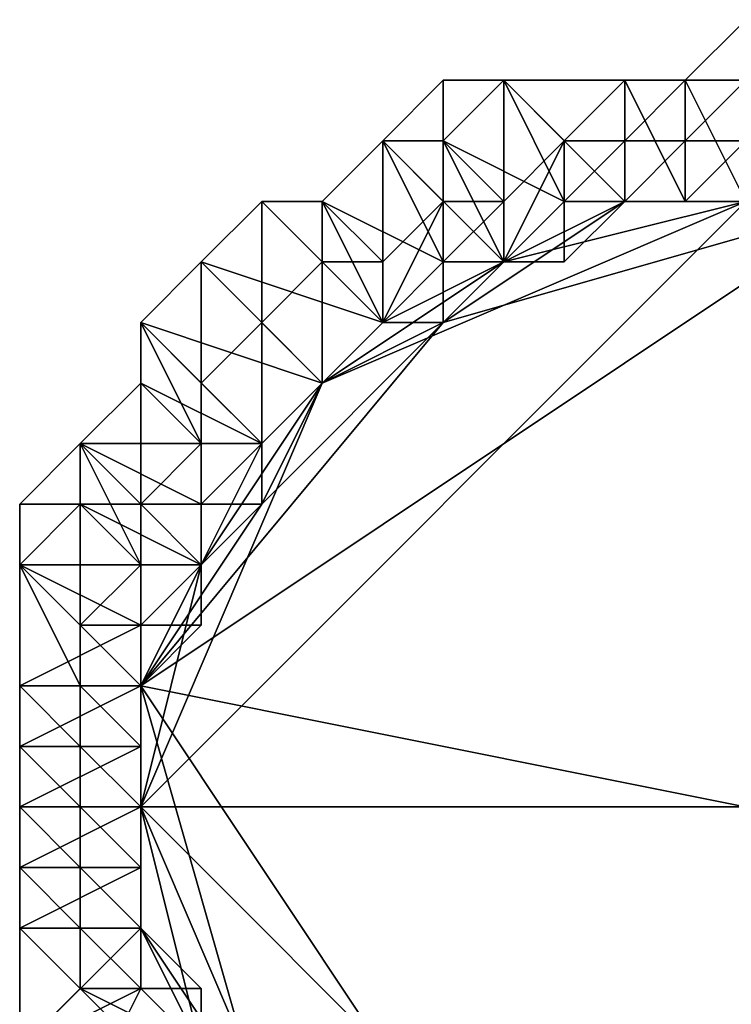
# Model space of a CAD drawing. Header units: millimetres. Extents: x -213362944 to -213361824, y -191479400 to -191477616.
# Tile 8 of 16: x -213362944 to -213362756, y -191478532 to -191478272. Entities that reach past the tile are written whole.
import ezdxf

# ---------------------------------------------------------------- set-up
doc = ezdxf.new("R2010")
doc.units = ezdxf.units.MM
doc.layers.add('005', color=7, linetype='Continuous', true_color=0xe499b8)

msp = doc.modelspace()

# ---------------------------------------------------------------- meshes
at = {"layer": '005', "color": 164, "true_color": 0x1c1cb1}
mesh = msp.add_polyface(dxfattribs=at)
corners = [(-213362784, -191478320), (-213362768, -191478320), (-213362752, -191478320), (-213362752, -191478272, 101), (-213362768, -191478288, 101), (-213362768, -191478288, 399), (-213362752, -191478272, 399), (-213362784, -191478288, 101), (-213362784, -191478288, 399), (-213362752, -191478320, 52), (-213362768, -191478320, 52), (-213362784, -191478320, 52), (-213362720, -191478320, 52), (-213362832, -191478352, 52), (-213362752, -191478288, 400), (-213362768, -191478288, 400), (-213362768, -191478304, 400), (-213362752, -191478304, 400), (-213362784, -191478288, 400), (-213362784, -191478304, 400), (-213362752, -191478304, 399), (-213362768, -191478304, 399), (-213362768, -191478304, 103), (-213362752, -191478304, 103), (-213362784, -191478304, 399), (-213362784, -191478304, 103), (-213362784, -191478288, 100), (-213362768, -191478288, 100), (-213362768, -191478320, 100), (-213362784, -191478320, 100), (-213362752, -191478288, 100), (-213362752, -191478320, 100), (-213362784, -191478320, 99), (-213362768, -191478320, 99), (-213362768, -191478320, 1), (-213362784, -191478320, 1), (-213362752, -191478320, 99), (-213362752, -191478320, 1), (-213362752, -191478304, 102), (-213362768, -191478304, 102), (-213362768, -191478320, 102), (-213362752, -191478320, 102), (-213362784, -191478304, 102), (-213362784, -191478320, 102), (-213362752, -191478320, 101), (-213362768, -191478320, 101), (-213362768, -191478320, 53), (-213362752, -191478320, 53), (-213362784, -191478320, 101), (-213362784, -191478320, 53)]
mesh.append_faces([[corners[k] for k in face] for face in [(12, 9, 11), (12, 11, 13)]], dxfattribs={"vtx0": -1, "vtx1": -1, "vtx2": -1, "color": 164})
mesh.append_faces([[corners[k] for k in face] for face in [(0, 1, 2), (3, 4, 5), (5, 6, 3), (4, 7, 8), (8, 5, 4), (9, 10, 11), (14, 15, 16), (16, 17, 14), (15, 18, 19), (19, 16, 15), (20, 21, 22), (22, 23, 20), (21, 24, 25), (25, 22, 21), (26, 27, 28), (28, 29, 26), (27, 30, 31), (31, 28, 27), (32, 33, 34), (34, 35, 32), (33, 36, 37), (37, 34, 33), (38, 39, 40), (40, 41, 38), (39, 42, 43), (43, 40, 39), (44, 45, 46), (46, 47, 44), (45, 48, 49), (49, 46, 45), (27, 4, 3), (3, 30, 27), (26, 7, 4), (4, 27, 26), (14, 6, 5), (5, 15, 14), (15, 5, 8), (8, 18, 15), (20, 17, 16), (16, 21, 20), (21, 16, 19), (19, 24, 21), (38, 23, 22), (22, 39, 38), (39, 22, 25), (25, 42, 39), (32, 29, 28), (28, 33, 32), (33, 28, 31), (31, 36, 33), (0, 35, 34), (34, 1, 0), (1, 34, 37), (37, 2, 1), (44, 41, 40), (40, 45, 44), (45, 40, 43), (43, 48, 45), (9, 47, 46), (46, 10, 9), (10, 46, 49), (49, 11, 10)]], dxfattribs={"vtx2": -1, "color": 164})
mesh = msp.add_polyface(dxfattribs=at)
corners = [(-213362848, -191478352), (-213362832, -191478336), (-213362816, -191478336), (-213362864, -191478368), (-213362816, -191478288, 101), (-213362832, -191478288, 101), (-213362832, -191478288, 399), (-213362816, -191478288, 399), (-213362848, -191478304, 101), (-213362848, -191478304, 399), (-213362816, -191478336, 52), (-213362832, -191478336, 52), (-213362832, -191478352, 52), (-213362816, -191478288, 400), (-213362832, -191478304, 400), (-213362816, -191478320, 400), (-213362848, -191478304, 400), (-213362832, -191478320, 400), (-213362848, -191478336, 400), (-213362816, -191478320, 399), (-213362832, -191478320, 399), (-213362832, -191478320, 103), (-213362816, -191478320, 103), (-213362848, -191478336, 399), (-213362848, -191478336, 103), (-213362848, -191478304, 100), (-213362832, -191478304, 100), (-213362816, -191478336, 100), (-213362832, -191478336, 100), (-213362848, -191478352, 99), (-213362832, -191478336, 99), (-213362832, -191478336, 1), (-213362848, -191478352, 1), (-213362816, -191478336, 99), (-213362816, -191478336, 1), (-213362816, -191478320, 102), (-213362832, -191478320, 102), (-213362832, -191478336, 102), (-213362816, -191478336, 102), (-213362848, -191478336, 102), (-213362848, -191478352, 102), (-213362816, -191478336, 101), (-213362832, -191478336, 101), (-213362832, -191478336, 53), (-213362816, -191478336, 53), (-213362832, -191478352, 101), (-213362832, -191478352, 53), (-213362848, -191478352, 101), (-213362848, -191478352, 53), (-213362816, -191478288, 100), (-213362848, -191478352, 100), (-213362848, -191478352, 99), (-213362848, -191478352), (-213362848, -191478352, 1), (-213362848, -191478352, 102), (-213362848, -191478352, 52)]
mesh.append_faces([[corners[k] for k in face] for face in [(3, 0, 2)]], dxfattribs={"vtx0": -1, "vtx1": -1, "vtx2": -1, "color": 164})
mesh.append_faces([[corners[k] for k in face] for face in [(0, 1, 2), (4, 5, 6), (6, 7, 4), (5, 8, 9), (9, 6, 5), (10, 11, 12), (13, 14, 15), (14, 16, 17), (17, 15, 14), (18, 17, 16), (19, 20, 21), (21, 22, 19), (20, 23, 24), (24, 21, 20), (25, 26, 27), (27, 28, 25), (29, 30, 31), (31, 32, 29), (30, 33, 34), (34, 31, 30), (35, 36, 37), (37, 38, 35), (36, 39, 40), (40, 37, 36), (41, 42, 43), (43, 44, 41), (42, 45, 46), (46, 43, 42), (45, 47, 48), (48, 46, 45), (26, 5, 4), (4, 49, 26), (25, 8, 5), (5, 26, 25), (13, 7, 6), (6, 14, 13), (14, 6, 9), (9, 16, 14), (17, 20, 19), (20, 17, 18), (18, 23, 20), (21, 36, 35), (36, 21, 24), (24, 39, 36), (50, 29, 51), (29, 50, 28), (28, 30, 29), (30, 28, 27), (52, 53, 32), (32, 0, 52), (0, 32, 31), (31, 1, 0), (1, 31, 34), (37, 42, 41), (42, 37, 40), (40, 45, 42), (45, 40, 54), (54, 47, 45), (43, 11, 10), (11, 43, 46), (46, 12, 11), (12, 46, 48), (48, 55, 12)]], dxfattribs={"vtx2": -1, "color": 164})
mesh = msp.add_polyface(dxfattribs=at)
corners = [(-213362816, -191478336), (-213362800, -191478320), (-213362784, -191478320), (-213362752, -191478320), (-213362864, -191478368), (-213362784, -191478288, 101), (-213362816, -191478288, 101), (-213362816, -191478288, 399), (-213362784, -191478288, 399), (-213362784, -191478320, 52), (-213362800, -191478336, 52), (-213362816, -191478336, 52), (-213362832, -191478352, 52), (-213362784, -191478288, 400), (-213362816, -191478288, 400), (-213362800, -191478304, 400), (-213362784, -191478304, 400), (-213362816, -191478320, 400), (-213362784, -191478304, 399), (-213362800, -191478304, 399), (-213362800, -191478304, 103), (-213362784, -191478304, 103), (-213362816, -191478320, 399), (-213362816, -191478320, 103), (-213362832, -191478304, 100), (-213362816, -191478288, 100), (-213362800, -191478320, 100), (-213362816, -191478336, 100), (-213362784, -191478288, 100), (-213362784, -191478320, 100), (-213362816, -191478336, 99), (-213362800, -191478320, 99), (-213362800, -191478320, 1), (-213362816, -191478336, 1), (-213362784, -191478320, 99), (-213362784, -191478320, 1), (-213362784, -191478304, 102), (-213362800, -191478304, 102), (-213362800, -191478320, 102), (-213362784, -191478320, 102), (-213362816, -191478320, 102), (-213362816, -191478336, 102), (-213362784, -191478320, 101), (-213362800, -191478336, 101), (-213362800, -191478336, 53), (-213362784, -191478320, 53), (-213362816, -191478336, 101), (-213362816, -191478336, 53), (-213362832, -191478320, 400), (-213362832, -191478320, 103), (-213362832, -191478336, 99), (-213362832, -191478336), (-213362832, -191478336, 102), (-213362832, -191478336, 53)]
mesh.append_faces([[corners[k] for k in face] for face in [(0, 2, 3), (4, 0, 3), (9, 11, 12)]], dxfattribs={"vtx0": -1, "vtx1": -1, "vtx2": -1, "color": 164})
mesh.append_faces([[corners[k] for k in face] for face in [(0, 1, 2), (5, 6, 7), (7, 8, 5), (9, 10, 11), (13, 14, 15), (15, 16, 13), (17, 15, 14), (18, 19, 20), (20, 21, 18), (19, 22, 23), (23, 20, 19), (24, 25, 26), (26, 27, 24), (25, 28, 29), (29, 26, 25), (30, 31, 32), (32, 33, 30), (31, 34, 35), (35, 32, 31), (36, 37, 38), (38, 39, 36), (37, 40, 41), (41, 38, 37), (42, 43, 44), (44, 45, 42), (43, 46, 47), (47, 44, 43), (25, 6, 5), (5, 28, 25), (13, 8, 7), (7, 14, 13), (18, 16, 15), (15, 19, 18), (19, 15, 17), (17, 22, 19), (22, 17, 48), (36, 21, 20), (20, 37, 36), (37, 20, 23), (23, 40, 37), (40, 23, 49), (27, 30, 50), (30, 27, 26), (26, 31, 30), (31, 26, 29), (29, 34, 31), (33, 0, 51), (0, 33, 32), (32, 1, 0), (1, 32, 35), (35, 2, 1), (42, 39, 38), (38, 43, 42), (43, 38, 41), (41, 46, 43), (46, 41, 52), (9, 45, 44), (44, 10, 9), (10, 44, 47), (47, 11, 10), (11, 47, 53)]], dxfattribs={"vtx2": -1, "color": 164})
mesh = msp.add_polyface(dxfattribs=at)
corners = [(-213362848, -191478304, 101), (-213362864, -191478320, 101), (-213362864, -191478320, 399), (-213362848, -191478304, 399), (-213362880, -191478320, 101), (-213362880, -191478320, 399), (-213362896, -191478336, 101), (-213362896, -191478336, 399), (-213362912, -191478352, 101), (-213362912, -191478352, 399), (-213362848, -191478304, 400), (-213362864, -191478320, 400), (-213362848, -191478336, 400), (-213362880, -191478320, 400), (-213362864, -191478336, 400), (-213362896, -191478336, 400), (-213362880, -191478352, 400), (-213362912, -191478352, 400), (-213362896, -191478368, 400), (-213362848, -191478336, 399), (-213362864, -191478336, 399), (-213362864, -191478336, 103), (-213362848, -191478336, 103), (-213362880, -191478352, 399), (-213362880, -191478352, 103), (-213362912, -191478352, 100), (-213362896, -191478336, 100), (-213362864, -191478368, 100), (-213362880, -191478320, 100), (-213362848, -191478352, 100), (-213362864, -191478320, 100), (-213362848, -191478352, 100), (-213362848, -191478304, 100), (-213362832, -191478336, 100), (-213362848, -191478352, 99), (-213362848, -191478352, 99), (-213362848, -191478352, 1), (-213362848, -191478352, 1), (-213362848, -191478336, 102), (-213362864, -191478336, 102), (-213362848, -191478352, 102), (-213362848, -191478352, 102), (-213362880, -191478352, 102), (-213362864, -191478368, 102), (-213362912, -191478368, 399), (-213362896, -191478368, 103), (-213362864, -191478368, 99), (-213362848, -191478352), (-213362864, -191478368), (-213362848, -191478352, 101), (-213362848, -191478352, 52), (-213362848, -191478352, 53), (-213362864, -191478368, 53)]
mesh.append_faces([[corners[k] for k in face] for face in [(0, 1, 2), (2, 3, 0), (1, 4, 5), (5, 2, 1), (4, 6, 7), (7, 5, 4), (6, 8, 9), (9, 7, 6), (10, 11, 12), (11, 13, 14), (14, 12, 11), (13, 15, 16), (16, 14, 13), (15, 17, 18), (18, 16, 15), (19, 20, 21), (21, 22, 19), (20, 23, 24), (24, 21, 20), (25, 26, 27), (26, 28, 29), (29, 27, 26), (28, 30, 31), (31, 29, 28), (30, 32, 33), (33, 31, 30), (34, 35, 36), (36, 37, 34), (38, 39, 40), (40, 41, 38), (39, 42, 43), (43, 40, 39), (30, 1, 0), (0, 32, 30), (28, 4, 1), (1, 30, 28), (26, 6, 4), (4, 28, 26), (25, 8, 6), (6, 26, 25), (10, 3, 2), (2, 11, 10), (11, 2, 5), (5, 13, 11), (13, 5, 7), (7, 15, 13), (15, 7, 9), (9, 17, 15), (17, 9, 44), (19, 12, 14), (14, 20, 19), (20, 14, 16), (16, 23, 20), (23, 16, 18), (38, 22, 21), (21, 39, 38), (39, 21, 24), (24, 42, 39), (42, 24, 45), (29, 34, 46), (34, 29, 31), (37, 47, 48), (49, 40, 43), (50, 51, 52)]], dxfattribs={"vtx2": -1, "color": 164})
mesh = msp.add_polyface(dxfattribs=at)
corners = [(-213362880, -191478384), (-213362880, -191478384), (-213362864, -191478368), (-213362896, -191478416), (-213362848, -191478352), (-213362848, -191478352), (-213362912, -191478480), (-213362752, -191478320), (-213362592, -191478480), (-213362832, -191478352, 52), (-213362848, -191478352, 52), (-213362864, -191478368, 52), (-213362880, -191478384, 52), (-213362880, -191478400, 52), (-213362912, -191478448, 52), (-213362720, -191478320, 52), (-213362896, -191478368, 103), (-213362880, -191478352, 103), (-213362880, -191478352, 399), (-213362880, -191478384, 100), (-213362880, -191478384, 100), (-213362912, -191478368, 100), (-213362864, -191478368, 100), (-213362912, -191478352, 100), (-213362896, -191478400, 99), (-213362880, -191478384, 99), (-213362880, -191478384, 1), (-213362896, -191478400, 1), (-213362880, -191478384, 99), (-213362880, -191478384, 1), (-213362864, -191478368, 99), (-213362864, -191478368, 1), (-213362848, -191478352, 99), (-213362848, -191478352, 1), (-213362880, -191478352, 102), (-213362896, -191478368, 102), (-213362880, -191478384, 102), (-213362864, -191478368, 102), (-213362896, -191478384, 102), (-213362880, -191478384, 102), (-213362896, -191478400, 102), (-213362848, -191478352, 101), (-213362864, -191478368, 101), (-213362864, -191478368, 53), (-213362848, -191478352, 53), (-213362880, -191478384, 101), (-213362880, -191478384, 53), (-213362880, -191478400, 101), (-213362880, -191478400, 53), (-213362896, -191478400, 101), (-213362896, -191478400, 53), (-213362896, -191478368, 400), (-213362896, -191478368, 399), (-213362896, -191478400, 100), (-213362848, -191478352, 100), (-213362896, -191478400), (-213362896, -191478400, 52)]
mesh.append_faces([[corners[k] for k in face] for face in [(3, 0, 2), (6, 2, 7), (6, 7, 8), (9, 11, 13), (9, 13, 14), (15, 9, 14)]], dxfattribs={"vtx0": -1, "vtx1": -1, "vtx2": -1, "color": 164})
mesh.append_faces([[corners[k] for k in face] for face in [(0, 1, 2), (2, 4, 5), (9, 10, 11), (11, 12, 13), (16, 17, 18), (19, 20, 21), (22, 19, 23), (24, 25, 26), (26, 27, 24), (25, 28, 29), (29, 26, 25), (28, 30, 31), (31, 29, 28), (30, 32, 33), (33, 31, 30), (34, 35, 36), (36, 37, 34), (35, 38, 39), (39, 36, 35), (40, 39, 38), (41, 42, 43), (43, 44, 41), (42, 45, 46), (46, 43, 42), (45, 47, 48), (48, 46, 45), (47, 49, 50), (50, 48, 47), (51, 52, 18), (16, 35, 34), (24, 53, 20), (20, 25, 24), (25, 20, 19), (19, 28, 25), (28, 19, 22), (22, 30, 28), (30, 22, 54), (55, 27, 26), (26, 0, 55), (0, 26, 29), (29, 1, 0), (1, 29, 31), (31, 2, 1), (2, 31, 33), (37, 42, 41), (42, 37, 36), (36, 45, 42), (45, 36, 39), (39, 47, 45), (47, 39, 40), (40, 49, 47), (43, 11, 10), (11, 43, 46), (46, 12, 11), (12, 46, 48), (48, 13, 12), (13, 48, 50), (50, 56, 13)]], dxfattribs={"vtx2": -1, "color": 164})
mesh = msp.add_polyface(dxfattribs=at)
corners = [(-213362656, -191478352), (-213362656, -191478352), (-213362640, -191478368), (-213362624, -191478384), (-213362624, -191478384), (-213362608, -191478400), (-213362608, -191478416), (-213362592, -191478480), (-213362752, -191478320), (-213362608, -191478416, 52), (-213362608, -191478400, 52), (-213362624, -191478400, 52), (-213362624, -191478384, 52), (-213362640, -191478368, 52), (-213362656, -191478352, 52), (-213362672, -191478352, 52), (-213362720, -191478320, 52), (-213362912, -191478448, 52), (-213362592, -191478512, 52), (-213362608, -191478368, 399), (-213362624, -191478352, 399), (-213362624, -191478352, 103), (-213362608, -191478368, 103), (-213362624, -191478384, 100), (-213362640, -191478368, 100), (-213362608, -191478336, 100), (-213362624, -191478384, 100), (-213362592, -191478352, 100), (-213362656, -191478352, 99), (-213362640, -191478368, 99), (-213362640, -191478368, 1), (-213362624, -191478384, 99), (-213362624, -191478384, 1), (-213362624, -191478384, 99), (-213362624, -191478384, 1), (-213362608, -191478400, 99), (-213362608, -191478400, 1), (-213362608, -191478384, 102), (-213362608, -191478368, 102), (-213362624, -191478384, 102), (-213362624, -191478384, 102), (-213362624, -191478352, 102), (-213362640, -191478368, 102), (-213362608, -191478400, 101), (-213362624, -191478400, 101), (-213362624, -191478400, 53), (-213362608, -191478400, 53), (-213362624, -191478384, 101), (-213362624, -191478384, 53), (-213362640, -191478368, 101), (-213362640, -191478368, 53), (-213362656, -191478352, 53), (-213362608, -191478368, 400), (-213362624, -191478352, 400), (-213362608, -191478400, 100), (-213362656, -191478352, 102)]
mesh.append_faces([[corners[k] for k in face] for face in [(2, 4, 6), (2, 6, 7), (8, 2, 7), (11, 13, 15), (11, 15, 16), (16, 17, 18), (11, 16, 18)]], dxfattribs={"vtx0": -1, "vtx1": -1, "vtx2": -1, "color": 164})
mesh.append_faces([[corners[k] for k in face] for face in [(0, 1, 2), (2, 3, 4), (4, 5, 6), (9, 10, 11), (11, 12, 13), (13, 14, 15), (19, 20, 21), (21, 22, 19), (23, 24, 25), (26, 23, 27), (28, 29, 30), (29, 31, 32), (32, 30, 29), (31, 33, 34), (34, 32, 31), (33, 35, 36), (36, 34, 33), (37, 38, 39), (39, 40, 37), (38, 41, 42), (42, 39, 38), (43, 44, 45), (45, 46, 43), (44, 47, 48), (48, 45, 44), (47, 49, 50), (50, 48, 47), (51, 50, 49), (19, 52, 53), (38, 22, 21), (24, 29, 28), (29, 24, 23), (23, 31, 29), (31, 23, 26), (26, 33, 31), (33, 26, 54), (54, 35, 33), (30, 2, 1), (2, 30, 32), (32, 3, 2), (3, 32, 34), (34, 4, 3), (4, 34, 36), (36, 5, 4), (40, 44, 43), (44, 40, 39), (39, 47, 44), (47, 39, 42), (42, 49, 47), (49, 42, 55), (45, 11, 10), (11, 45, 48), (48, 12, 11), (12, 48, 50), (50, 13, 12), (13, 50, 51)]], dxfattribs={"vtx2": -1, "color": 164})
mesh = msp.add_polyface(dxfattribs=at)
corners = [(-213362912, -191478352, 101), (-213362912, -191478368, 101), (-213362912, -191478368, 399), (-213362912, -191478352, 399), (-213362928, -191478384, 101), (-213362928, -191478384, 399), (-213362944, -191478400, 101), (-213362944, -191478400, 399), (-213362944, -191478416, 101), (-213362944, -191478416, 399), (-213362944, -191478448, 101), (-213362944, -191478448, 399), (-213362912, -191478368, 400), (-213362928, -191478384, 400), (-213362912, -191478400, 400), (-213362928, -191478400, 400), (-213362912, -191478416, 400), (-213362944, -191478416, 400), (-213362928, -191478432, 400), (-213362944, -191478448, 400), (-213362928, -191478448, 400), (-213362912, -191478400, 399), (-213362912, -191478416, 399), (-213362912, -191478416, 103), (-213362912, -191478400, 103), (-213362928, -191478432, 399), (-213362928, -191478432, 103), (-213362928, -191478448, 103), (-213362944, -191478448, 100), (-213362944, -191478416, 100), (-213362912, -191478432, 100), (-213362928, -191478400, 100), (-213362896, -191478416, 100), (-213362928, -191478384, 100), (-213362896, -191478400, 100), (-213362912, -191478448, 99), (-213362912, -191478432, 99), (-213362912, -191478432, 1), (-213362912, -191478416, 102), (-213362928, -191478432, 102), (-213362912, -191478432, 102), (-213362912, -191478448, 102), (-213362912, -191478368, 100), (-213362912, -191478352, 100), (-213362912, -191478352, 400), (-213362928, -191478448, 399), (-213362912, -191478400, 102), (-213362928, -191478448, 102), (-213362912, -191478448, 100), (-213362912, -191478448), (-213362912, -191478448, 1), (-213362912, -191478432)]
mesh.append_faces([[corners[k] for k in face] for face in [(0, 1, 2), (2, 3, 0), (1, 4, 5), (5, 2, 1), (4, 6, 7), (7, 5, 4), (6, 8, 9), (9, 7, 6), (8, 10, 11), (11, 9, 8), (12, 13, 14), (13, 15, 16), (16, 14, 13), (15, 17, 18), (18, 16, 15), (17, 19, 20), (20, 18, 17), (21, 22, 23), (23, 24, 21), (22, 25, 26), (26, 23, 22), (27, 26, 25), (28, 29, 30), (29, 31, 32), (32, 30, 29), (31, 33, 34), (35, 36, 37), (38, 39, 40), (41, 40, 39), (42, 1, 0), (0, 43, 42), (33, 4, 1), (1, 42, 33), (31, 6, 4), (4, 33, 31), (29, 8, 6), (6, 31, 29), (28, 10, 8), (8, 29, 28), (2, 12, 44), (12, 2, 5), (5, 13, 12), (13, 5, 7), (7, 15, 13), (15, 7, 9), (9, 17, 15), (17, 9, 11), (11, 19, 17), (21, 14, 16), (16, 22, 21), (22, 16, 18), (18, 25, 22), (25, 18, 20), (20, 45, 25), (46, 24, 23), (23, 38, 46), (38, 23, 26), (26, 39, 38), (39, 26, 27), (27, 47, 39), (35, 48, 30), (30, 36, 35), (49, 50, 37), (37, 51, 49)]], dxfattribs={"vtx2": -1, "color": 164})
mesh = msp.add_polyface(dxfattribs=at)
corners = [(-213362912, -191478448), (-213362912, -191478432), (-213362896, -191478416), (-213362912, -191478480), (-213362896, -191478400), (-213362880, -191478384), (-213362864, -191478368), (-213362880, -191478400, 52), (-213362896, -191478400, 52), (-213362896, -191478416, 52), (-213362896, -191478432, 52), (-213362912, -191478448, 52), (-213362912, -191478352, 400), (-213362912, -191478368, 400), (-213362896, -191478384, 400), (-213362896, -191478368, 400), (-213362912, -191478400, 400), (-213362880, -191478352, 399), (-213362896, -191478368, 399), (-213362896, -191478368, 103), (-213362896, -191478384, 399), (-213362896, -191478384, 103), (-213362912, -191478400, 399), (-213362912, -191478400, 103), (-213362896, -191478400, 100), (-213362896, -191478416, 100), (-213362928, -191478400, 100), (-213362928, -191478384, 100), (-213362912, -191478368, 100), (-213362880, -191478384, 100), (-213362912, -191478352, 100), (-213362880, -191478384, 100), (-213362912, -191478432, 99), (-213362896, -191478416, 99), (-213362896, -191478416, 1), (-213362912, -191478432, 1), (-213362896, -191478400, 99), (-213362896, -191478400, 1), (-213362896, -191478384, 102), (-213362912, -191478400, 102), (-213362896, -191478400, 102), (-213362912, -191478416, 102), (-213362896, -191478416, 102), (-213362912, -191478432, 102), (-213362896, -191478400, 101), (-213362896, -191478416, 101), (-213362896, -191478416, 53), (-213362896, -191478400, 53), (-213362896, -191478432, 101), (-213362896, -191478432, 53), (-213362912, -191478448, 101), (-213362912, -191478448, 53), (-213362896, -191478368, 102), (-213362912, -191478432, 100), (-213362912, -191478448, 102), (-213362912, -191478464, 53), (-213362912, -191478464, 52), (-213362912, -191478480, 53), (-213362912, -191478480, 52)]
mesh.append_faces([[corners[k] for k in face] for face in [(3, 0, 2), (3, 2, 6), (7, 9, 11)]], dxfattribs={"vtx0": -1, "vtx1": -1, "vtx2": -1, "color": 164})
mesh.append_faces([[corners[k] for k in face] for face in [(0, 1, 2), (2, 4, 5), (7, 8, 9), (9, 10, 11), (12, 13, 14), (14, 15, 12), (16, 14, 13), (17, 18, 19), (18, 20, 21), (21, 19, 18), (20, 22, 23), (23, 21, 20), (24, 25, 26), (27, 28, 29), (29, 24, 27), (28, 30, 31), (32, 33, 34), (34, 35, 32), (33, 36, 37), (37, 34, 33), (38, 39, 40), (39, 41, 42), (42, 40, 39), (43, 42, 41), (44, 45, 46), (46, 47, 44), (45, 48, 49), (49, 46, 45), (48, 50, 51), (51, 49, 48), (18, 15, 14), (14, 20, 18), (20, 14, 16), (16, 22, 20), (52, 19, 21), (21, 38, 52), (38, 21, 23), (23, 39, 38), (32, 53, 25), (25, 33, 32), (33, 25, 24), (24, 36, 33), (1, 35, 34), (34, 2, 1), (2, 34, 37), (37, 4, 2), (44, 40, 42), (42, 45, 44), (45, 42, 43), (43, 48, 45), (48, 43, 54), (54, 50, 48), (8, 47, 46), (46, 9, 8), (9, 46, 49), (49, 10, 9), (10, 49, 51), (51, 11, 10), (55, 56, 11), (56, 55, 57), (57, 58, 56)]], dxfattribs={"vtx2": -1, "color": 164})
mesh = msp.add_polyface(dxfattribs=at)
corners = [(-213362912, -191478480), (-213362912, -191478464), (-213362912, -191478448), (-213362944, -191478448, 101), (-213362944, -191478464, 101), (-213362944, -191478464, 399), (-213362944, -191478448, 399), (-213362944, -191478480, 101), (-213362944, -191478480, 399), (-213362912, -191478448, 52), (-213362912, -191478464, 52), (-213362912, -191478480, 52), (-213362944, -191478448, 400), (-213362944, -191478464, 400), (-213362928, -191478464, 400), (-213362928, -191478448, 400), (-213362944, -191478480, 400), (-213362928, -191478480, 400), (-213362928, -191478432, 399), (-213362928, -191478448, 399), (-213362928, -191478448, 103), (-213362928, -191478464, 399), (-213362928, -191478464, 103), (-213362928, -191478480, 399), (-213362928, -191478480, 103), (-213362944, -191478480, 100), (-213362944, -191478464, 100), (-213362912, -191478464, 100), (-213362912, -191478480, 100), (-213362944, -191478448, 100), (-213362912, -191478448, 100), (-213362912, -191478432, 100), (-213362912, -191478480, 99), (-213362912, -191478464, 99), (-213362912, -191478464, 1), (-213362912, -191478480, 1), (-213362912, -191478448, 99), (-213362912, -191478448, 1), (-213362912, -191478432, 1), (-213362928, -191478432, 102), (-213362928, -191478448, 102), (-213362912, -191478448, 102), (-213362928, -191478464, 102), (-213362912, -191478464, 102), (-213362928, -191478480, 102), (-213362912, -191478480, 102), (-213362912, -191478448, 101), (-213362912, -191478464, 101), (-213362912, -191478464, 53), (-213362912, -191478448, 53), (-213362912, -191478480, 101), (-213362912, -191478480, 53)]
mesh.append_faces([[corners[k] for k in face] for face in [(0, 1, 2), (3, 4, 5), (5, 6, 3), (4, 7, 8), (8, 5, 4), (9, 10, 11), (12, 13, 14), (14, 15, 12), (13, 16, 17), (17, 14, 13), (18, 19, 20), (19, 21, 22), (22, 20, 19), (21, 23, 24), (24, 22, 21), (25, 26, 27), (27, 28, 25), (26, 29, 30), (30, 27, 26), (31, 30, 29), (32, 33, 34), (34, 35, 32), (33, 36, 37), (37, 34, 33), (38, 37, 36), (39, 40, 41), (40, 42, 43), (43, 41, 40), (42, 44, 45), (45, 43, 42), (46, 47, 48), (48, 49, 46), (47, 50, 51), (51, 48, 47), (26, 4, 3), (3, 29, 26), (25, 7, 4), (4, 26, 25), (12, 6, 5), (5, 13, 12), (13, 5, 8), (8, 16, 13), (19, 15, 14), (14, 21, 19), (21, 14, 17), (17, 23, 21), (40, 20, 22), (22, 42, 40), (42, 22, 24), (24, 44, 42), (32, 28, 27), (27, 33, 32), (33, 27, 30), (30, 36, 33), (0, 35, 34), (34, 1, 0), (1, 34, 37), (37, 2, 1), (46, 41, 43), (43, 47, 46), (47, 43, 45), (45, 50, 47), (9, 49, 48)]], dxfattribs={"vtx2": -1, "color": 164})
mesh = msp.add_polyface(dxfattribs=at)
corners = [(-213362912, -191478512), (-213362912, -191478496), (-213362912, -191478480), (-213362944, -191478480, 101), (-213362944, -191478496, 101), (-213362944, -191478496, 399), (-213362944, -191478480, 399), (-213362944, -191478512, 101), (-213362944, -191478512, 399), (-213362912, -191478480, 52), (-213362912, -191478496, 52), (-213362912, -191478512, 52), (-213362912, -191478448, 52), (-213362944, -191478480, 400), (-213362944, -191478496, 400), (-213362928, -191478496, 400), (-213362928, -191478480, 400), (-213362944, -191478512, 400), (-213362928, -191478512, 400), (-213362928, -191478480, 399), (-213362928, -191478496, 399), (-213362928, -191478496, 103), (-213362928, -191478480, 103), (-213362928, -191478512, 399), (-213362928, -191478512, 103), (-213362944, -191478512, 100), (-213362944, -191478496, 100), (-213362912, -191478496, 100), (-213362912, -191478512, 100), (-213362944, -191478480, 100), (-213362912, -191478480, 100), (-213362912, -191478528, 99), (-213362912, -191478512, 99), (-213362912, -191478512, 1), (-213362912, -191478496, 99), (-213362912, -191478496, 1), (-213362912, -191478480, 99), (-213362912, -191478480, 1), (-213362928, -191478480, 102), (-213362928, -191478496, 102), (-213362912, -191478496, 102), (-213362912, -191478480, 102), (-213362928, -191478512, 102), (-213362912, -191478512, 102), (-213362912, -191478528, 102), (-213362912, -191478480, 101), (-213362912, -191478496, 101), (-213362912, -191478496, 53), (-213362912, -191478480, 53), (-213362912, -191478512, 101), (-213362912, -191478512, 53), (-213362928, -191478528, 400), (-213362928, -191478528, 103), (-213362912, -191478528)]
mesh.append_faces([[corners[k] for k in face] for face in [(12, 9, 11)]], dxfattribs={"vtx0": -1, "vtx1": -1, "vtx2": -1, "color": 164})
mesh.append_faces([[corners[k] for k in face] for face in [(0, 1, 2), (3, 4, 5), (5, 6, 3), (4, 7, 8), (8, 5, 4), (9, 10, 11), (13, 14, 15), (15, 16, 13), (14, 17, 18), (18, 15, 14), (19, 20, 21), (21, 22, 19), (20, 23, 24), (24, 21, 20), (25, 26, 27), (27, 28, 25), (26, 29, 30), (30, 27, 26), (31, 32, 33), (32, 34, 35), (35, 33, 32), (34, 36, 37), (37, 35, 34), (38, 39, 40), (40, 41, 38), (39, 42, 43), (43, 40, 39), (44, 43, 42), (45, 46, 47), (47, 48, 45), (46, 49, 50), (50, 47, 46), (26, 4, 3), (3, 29, 26), (25, 7, 4), (4, 26, 25), (13, 6, 5), (5, 14, 13), (14, 5, 8), (8, 17, 14), (19, 16, 15), (15, 20, 19), (20, 15, 18), (18, 23, 20), (23, 18, 51), (38, 22, 21), (21, 39, 38), (39, 21, 24), (24, 42, 39), (42, 24, 52), (28, 32, 31), (32, 28, 27), (27, 34, 32), (34, 27, 30), (30, 36, 34), (33, 0, 53), (0, 33, 35), (35, 1, 0), (1, 35, 37), (37, 2, 1), (45, 41, 40), (40, 46, 45), (46, 40, 43)]], dxfattribs={"vtx2": -1, "color": 164})
mesh = msp.add_polyface(dxfattribs=at)
corners = [(-213362880, -191478576), (-213362896, -191478560), (-213362896, -191478544), (-213362912, -191478528), (-213362912, -191478512), (-213362912, -191478480), (-213362864, -191478592), (-213362912, -191478512, 52), (-213362896, -191478528, 52), (-213362896, -191478544, 52), (-213362896, -191478560, 52), (-213362880, -191478560, 52), (-213362912, -191478448, 52), (-213362912, -191478592, 400), (-213362912, -191478608, 400), (-213362896, -191478592, 400), (-213362896, -191478576, 400), (-213362912, -191478560, 399), (-213362896, -191478576, 399), (-213362896, -191478576, 103), (-213362912, -191478560, 103), (-213362896, -191478592, 399), (-213362896, -191478592, 103), (-213362912, -191478608, 100), (-213362912, -191478592, 100), (-213362880, -191478576, 100), (-213362896, -191478560, 100), (-213362896, -191478544, 100), (-213362928, -191478576, 100), (-213362896, -191478560, 99), (-213362896, -191478544, 99), (-213362896, -191478544, 1), (-213362896, -191478560, 1), (-213362912, -191478528, 99), (-213362912, -191478528, 1), (-213362912, -191478544, 102), (-213362912, -191478560, 102), (-213362896, -191478560, 102), (-213362896, -191478544, 102), (-213362896, -191478576, 102), (-213362880, -191478576, 102), (-213362912, -191478512, 101), (-213362896, -191478528, 101), (-213362896, -191478528, 53), (-213362912, -191478512, 53), (-213362896, -191478544, 101), (-213362896, -191478544, 53), (-213362896, -191478560, 101), (-213362896, -191478560, 53), (-213362912, -191478560, 400), (-213362896, -191478592, 102), (-213362912, -191478528, 100), (-213362912, -191478512, 102), (-213362912, -191478496, 101), (-213362912, -191478528, 102), (-213362912, -191478480, 52), (-213362912, -191478480, 53), (-213362912, -191478496, 53), (-213362912, -191478496, 52)]
mesh.append_faces([[corners[k] for k in face] for face in [(2, 4, 5), (6, 2, 5), (7, 9, 11), (12, 7, 11)]], dxfattribs={"vtx0": -1, "vtx1": -1, "vtx2": -1, "color": 164})
mesh.append_faces([[corners[k] for k in face] for face in [(0, 1, 2), (2, 3, 4), (7, 8, 9), (9, 10, 11), (13, 14, 15), (15, 16, 13), (17, 18, 19), (19, 20, 17), (18, 21, 22), (22, 19, 18), (23, 24, 25), (26, 25, 24), (27, 26, 28), (29, 30, 31), (31, 32, 29), (30, 33, 34), (34, 31, 30), (35, 36, 37), (37, 38, 35), (36, 39, 40), (40, 37, 36), (41, 42, 43), (43, 44, 41), (42, 45, 46), (46, 43, 42), (45, 47, 48), (48, 46, 45), (17, 49, 16), (16, 18, 17), (18, 16, 15), (15, 21, 18), (36, 20, 19), (19, 39, 36), (39, 19, 22), (22, 50, 39), (29, 26, 27), (27, 30, 29), (30, 27, 51), (51, 33, 30), (1, 32, 31), (31, 2, 1), (2, 31, 34), (34, 3, 2), (52, 41, 53), (41, 52, 54), (54, 42, 41), (42, 54, 38), (38, 45, 42), (45, 38, 37), (37, 47, 45), (55, 56, 57), (57, 58, 55), (58, 57, 44), (44, 7, 58), (7, 44, 43), (43, 8, 7), (8, 43, 46), (46, 9, 8), (9, 46, 48), (48, 10, 9)]], dxfattribs={"vtx2": -1, "color": 164})
mesh = msp.add_polyface(dxfattribs=at)
corners = [(-213362864, -191478592), (-213362880, -191478576), (-213362880, -191478576), (-213362896, -191478544), (-213362752, -191478640), (-213362912, -191478480), (-213362880, -191478560, 52), (-213362880, -191478576, 52), (-213362864, -191478592, 52), (-213362832, -191478608, 52), (-213362912, -191478448, 52), (-213362784, -191478640, 52), (-213362592, -191478512, 52), (-213362880, -191478608, 103), (-213362896, -191478592, 103), (-213362896, -191478592, 399), (-213362880, -191478576, 100), (-213362864, -191478592, 100), (-213362896, -191478624, 100), (-213362880, -191478576, 100), (-213362912, -191478608, 100), (-213362848, -191478608, 99), (-213362864, -191478592, 99), (-213362864, -191478592, 1), (-213362880, -191478576, 99), (-213362880, -191478576, 1), (-213362880, -191478576, 99), (-213362880, -191478576, 1), (-213362896, -191478560, 99), (-213362896, -191478560, 1), (-213362896, -191478576, 102), (-213362896, -191478592, 102), (-213362880, -191478576, 102), (-213362880, -191478576, 102), (-213362880, -191478608, 102), (-213362864, -191478592, 102), (-213362896, -191478560, 101), (-213362880, -191478560, 101), (-213362880, -191478560, 53), (-213362896, -191478560, 53), (-213362880, -191478576, 101), (-213362880, -191478576, 53), (-213362864, -191478592, 101), (-213362864, -191478592, 53), (-213362848, -191478608, 53), (-213362896, -191478592, 400), (-213362880, -191478608, 400), (-213362880, -191478608, 399), (-213362848, -191478608, 100), (-213362896, -191478560, 100), (-213362848, -191478608), (-213362848, -191478608, 1), (-213362896, -191478560), (-213362896, -191478560, 102), (-213362848, -191478608, 102), (-213362848, -191478608, 101), (-213362896, -191478560, 52), (-213362848, -191478608, 52)]
mesh.append_faces([[corners[k] for k in face] for face in [(0, 2, 3), (4, 0, 5), (6, 8, 9), (10, 6, 11), (10, 11, 12)]], dxfattribs={"vtx0": -1, "vtx1": -1, "vtx2": -1, "color": 164})
mesh.append_faces([[corners[k] for k in face] for face in [(0, 1, 2), (6, 7, 8), (13, 14, 15), (16, 17, 18), (19, 16, 20), (21, 22, 23), (22, 24, 25), (25, 23, 22), (24, 26, 27), (27, 25, 24), (26, 28, 29), (29, 27, 26), (30, 31, 32), (32, 33, 30), (31, 34, 35), (35, 32, 31), (36, 37, 38), (38, 39, 36), (37, 40, 41), (41, 38, 37), (40, 42, 43), (43, 41, 40), (44, 43, 42), (15, 45, 46), (46, 47, 15), (31, 14, 13), (13, 34, 31), (21, 48, 17), (17, 22, 21), (22, 17, 16), (16, 24, 22), (24, 16, 19), (19, 26, 24), (26, 19, 49), (49, 28, 26), (50, 51, 23), (23, 0, 50), (0, 23, 25), (25, 1, 0), (1, 25, 27), (27, 2, 1), (2, 27, 29), (29, 52, 2), (36, 53, 33), (33, 37, 36), (37, 33, 32), (32, 40, 37), (40, 32, 35), (35, 42, 40), (42, 35, 54), (54, 55, 42), (56, 39, 38), (38, 6, 56), (6, 38, 41), (41, 7, 6), (7, 41, 43), (43, 8, 7), (8, 43, 44), (44, 57, 8)]], dxfattribs={"vtx2": -1, "color": 164})
mesh = msp.add_polyface(dxfattribs=at)
corners = [(-213362608, -191478544), (-213362608, -191478560), (-213362624, -191478576), (-213362624, -191478576), (-213362640, -191478592), (-213362752, -191478640), (-213362912, -191478480), (-213362592, -191478480), (-213362640, -191478592, 52), (-213362624, -191478576, 52), (-213362624, -191478560, 52), (-213362672, -191478608, 52), (-213362608, -191478560, 52), (-213362608, -191478544, 52), (-213362592, -191478512, 52), (-213362784, -191478640, 52), (-213362624, -191478608, 399), (-213362608, -191478592, 399), (-213362608, -191478592, 103), (-213362624, -191478576, 100), (-213362624, -191478576, 100), (-213362592, -191478592, 100), (-213362640, -191478592, 100), (-213362592, -191478608, 100), (-213362608, -191478560, 99), (-213362624, -191478576, 99), (-213362624, -191478576, 1), (-213362608, -191478560, 1), (-213362624, -191478576, 99), (-213362624, -191478576, 1), (-213362640, -191478592, 99), (-213362640, -191478592, 1), (-213362656, -191478608, 1), (-213362624, -191478608, 102), (-213362608, -191478592, 102), (-213362624, -191478576, 102), (-213362640, -191478592, 102), (-213362608, -191478576, 102), (-213362624, -191478576, 102), (-213362608, -191478560, 102), (-213362656, -191478608, 101), (-213362640, -191478592, 101), (-213362640, -191478592, 53), (-213362624, -191478576, 101), (-213362624, -191478576, 53), (-213362624, -191478560, 101), (-213362624, -191478560, 53), (-213362608, -191478560, 101), (-213362608, -191478560, 53), (-213362624, -191478608, 400), (-213362608, -191478592, 400), (-213362624, -191478608, 103), (-213362656, -191478608, 100), (-213362656, -191478608, 99), (-213362656, -191478608), (-213362656, -191478608, 102), (-213362656, -191478608, 52), (-213362656, -191478608, 53)]
mesh.append_faces([[corners[k] for k in face] for face in [(0, 2, 4), (5, 6, 7), (4, 5, 7), (0, 4, 7), (11, 8, 10), (11, 10, 14), (15, 11, 14)]], dxfattribs={"vtx0": -1, "vtx1": -1, "vtx2": -1, "color": 164})
mesh.append_faces([[corners[k] for k in face] for face in [(0, 1, 2), (2, 3, 4), (8, 9, 10), (10, 12, 13), (16, 17, 18), (19, 20, 21), (22, 19, 23), (24, 25, 26), (26, 27, 24), (25, 28, 29), (29, 26, 25), (28, 30, 31), (31, 29, 28), (32, 31, 30), (33, 34, 35), (35, 36, 33), (34, 37, 38), (38, 35, 34), (39, 38, 37), (40, 41, 42), (41, 43, 44), (44, 42, 41), (43, 45, 46), (46, 44, 43), (45, 47, 48), (48, 46, 45), (16, 49, 50), (50, 17, 16), (33, 51, 18), (20, 25, 24), (25, 20, 19), (19, 28, 25), (28, 19, 22), (22, 30, 28), (30, 22, 52), (52, 53, 30), (26, 2, 1), (2, 26, 29), (29, 3, 2), (3, 29, 31), (31, 4, 3), (4, 31, 32), (32, 54, 4), (40, 55, 36), (36, 41, 40), (41, 36, 35), (35, 43, 41), (43, 35, 38), (38, 45, 43), (45, 38, 39), (56, 57, 42), (42, 8, 56), (8, 42, 44), (44, 9, 8), (9, 44, 46), (46, 10, 9), (10, 46, 48)]], dxfattribs={"vtx2": -1, "color": 164})
mesh = msp.add_polyface(dxfattribs=at)
corners = [(-213362944, -191478512, 101), (-213362944, -191478544, 101), (-213362944, -191478544, 399), (-213362944, -191478512, 399), (-213362944, -191478560, 101), (-213362944, -191478560, 399), (-213362928, -191478576, 101), (-213362928, -191478576, 399), (-213362912, -191478592, 101), (-213362912, -191478592, 399), (-213362912, -191478608, 399), (-213362944, -191478512, 400), (-213362944, -191478544, 400), (-213362928, -191478528, 400), (-213362928, -191478512, 400), (-213362928, -191478560, 400), (-213362912, -191478544, 400), (-213362928, -191478576, 400), (-213362912, -191478560, 400), (-213362912, -191478592, 400), (-213362896, -191478576, 400), (-213362928, -191478512, 399), (-213362928, -191478528, 399), (-213362928, -191478528, 103), (-213362928, -191478512, 103), (-213362912, -191478544, 399), (-213362912, -191478544, 103), (-213362912, -191478560, 399), (-213362912, -191478560, 103), (-213362912, -191478592, 100), (-213362928, -191478576, 100), (-213362896, -191478560, 100), (-213362928, -191478560, 100), (-213362896, -191478544, 100), (-213362944, -191478544, 100), (-213362912, -191478528, 100), (-213362944, -191478512, 100), (-213362912, -191478512, 100), (-213362912, -191478512, 1), (-213362912, -191478528, 1), (-213362912, -191478528, 99), (-213362928, -191478512, 102), (-213362928, -191478528, 102), (-213362912, -191478528, 102), (-213362912, -191478544, 102), (-213362896, -191478544, 102), (-213362912, -191478608, 100), (-213362912, -191478608, 400), (-213362912, -191478560, 102), (-213362912, -191478528)]
mesh.append_faces([[corners[k] for k in face] for face in [(0, 1, 2), (2, 3, 0), (1, 4, 5), (5, 2, 1), (4, 6, 7), (7, 5, 4), (6, 8, 9), (9, 7, 6), (10, 9, 8), (11, 12, 13), (13, 14, 11), (12, 15, 16), (16, 13, 12), (15, 17, 18), (18, 16, 15), (17, 19, 20), (20, 18, 17), (21, 22, 23), (23, 24, 21), (22, 25, 26), (26, 23, 22), (25, 27, 28), (28, 26, 25), (29, 30, 31), (30, 32, 33), (32, 34, 35), (35, 33, 32), (34, 36, 37), (37, 35, 34), (38, 39, 40), (41, 42, 43), (42, 44, 45), (45, 43, 42), (34, 1, 0), (0, 36, 34), (32, 4, 1), (1, 34, 32), (30, 6, 4), (4, 32, 30), (29, 8, 6), (6, 30, 29), (8, 29, 46), (11, 3, 2), (2, 12, 11), (12, 2, 5), (5, 15, 12), (15, 5, 7), (7, 17, 15), (17, 7, 9), (9, 19, 17), (19, 9, 10), (10, 47, 19), (13, 22, 21), (22, 13, 16), (16, 25, 22), (25, 16, 18), (18, 27, 25), (23, 42, 41), (42, 23, 26), (26, 44, 42), (44, 26, 28), (28, 48, 44), (40, 35, 37), (49, 39, 38)]], dxfattribs={"vtx2": -1, "color": 164})

doc.saveas('drawing.dxf')
